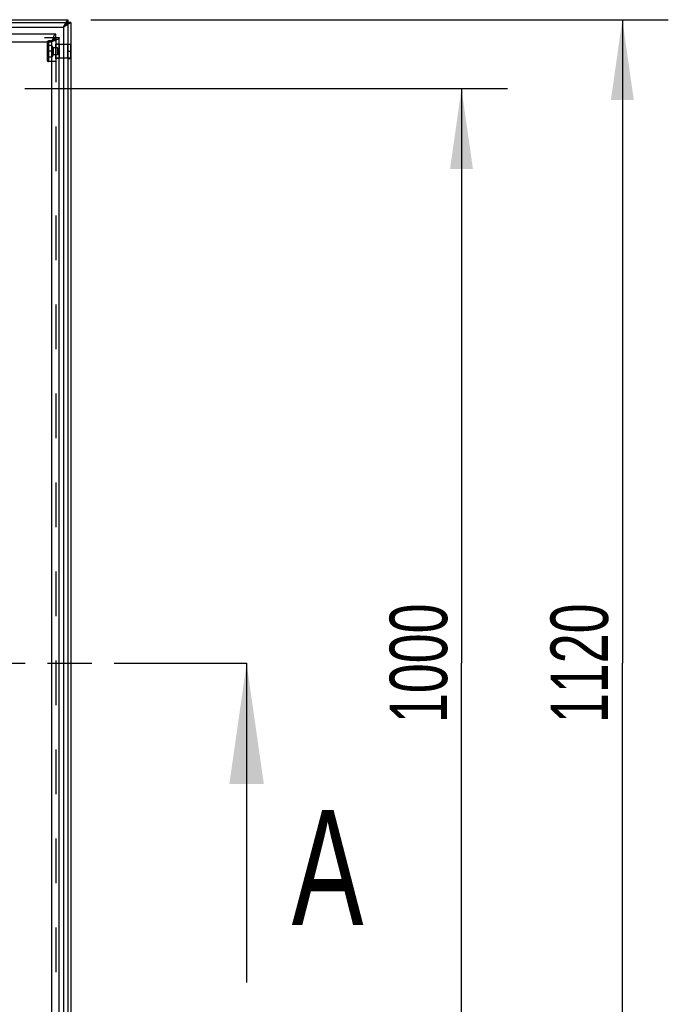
# Model space of a CAD drawing. Header units: millimetres. Extents: x 0 to 4200, y 0 to 5940.
# Tile 7 of 9: x 1933 to 2498, y 3344 to 4200. Entities that reach past the tile are written whole.
import ezdxf

# ---------------------------------------------------------------- set-up
doc = ezdxf.new("R2010")
doc.units = ezdxf.units.MM
doc.header["$LTSCALE"] = 387.2
doc.linetypes.add('HIDDEN', pattern=[0.2, 0.1, -0.1])
doc.linetypes.add('PHANTOM', pattern=[0.8, 0.45, -0.05, 0.1, -0.05, 0.1, -0.05])
doc.layers.get('0').update_dxf_attribs({"linetype": 'CONTINUOUS'})
for name, color, linetype in [('_2D-BEM', 7, 'CONTINUOUS'), ('DEFAULT_2', 8, 'HIDDEN'), ('HATCHING_BL0', 7, 'CONTINUOUS')]:
    doc.layers.add(name, color=color, linetype=linetype)
doc.styles.get("Standard").update_dxf_attribs({"font": 'txt', "width": 0.7})
doc.dimstyles.new('DIMSTYLE_1', dxfattribs={"dimtxt": 50, "dimasz": 70, "dimexe": 2, "dimexo": 1, "dimtad": 1, "dimdec": 1, "dimtxsty": 'Standard', "dimblk": '_FILLED', "dimblk1": '_FILLED', "dimblk2": '_FILLED', "dimcen": 0.09, "dimadec": 1, "dimazin": 2, "dimtp": 0.8, "dimtm": 0.8, "dimtfac": 1, "dimtdec": 1, "dimtofl": 0, "dimtmove": 0, "dimatfit": 3, "dimldrblk": '_FILLED', "dimfxl": 1, "dimtolj": 1, "dimarcsym": 0})
doc.dimstyles.new('DIMSTYLE_4', dxfattribs={"dimtxt": 50, "dimasz": 70, "dimexe": 2, "dimexo": 1, "dimtad": 1, "dimdec": 1, "dimtxsty": 'Standard', "dimblk": '_FILLED', "dimblk1": '_FILLED', "dimblk2": '_FILLED', "dimcen": 0.09, "dimadec": 1, "dimazin": 2, "dimtp": 1.2, "dimtm": 1.2, "dimtfac": 1, "dimtdec": 1, "dimtofl": 0, "dimtmove": 0, "dimatfit": 3, "dimldrblk": '_FILLED', "dimfxl": 1, "dimtolj": 1, "dimarcsym": 0})
doc.dimstyles.get("Standard").update_dxf_attribs({"dimtxt": 50, "dimasz": 70, "dimexe": 2, "dimexo": 1, "dimtad": 1, "dimdec": 1, "dimtxsty": 'Standard', "dimblk": '_FILLED', "dimblk1": '_FILLED', "dimblk2": '_FILLED', "dimcen": 0.09, "dimadec": 1, "dimazin": 2, "dimtol": 1, "dimtp": 0.1, "dimtm": 0.1, "dimtfac": 1, "dimtdec": 1, "dimtofl": 0, "dimtmove": 0, "dimatfit": 3, "dimldrblk": '_FILLED', "dimfxl": 1, "dimtolj": 1, "dimarcsym": 0})

# ---------------------------------------------------------------- blocks, each defined once
blk = doc.blocks.new('_FILLED')
at = {"color": 0, "linetype": 'ByBlock'}
blk.add_solid([(0, 0), (-1, 0.1429), (-1, -0.1429)], dxfattribs=at)
blk = doc.blocks.new('*D8')
at = {"layer": '_2D-BEM', "color": 2, "linetype": 'Continuous', "transparency": 16777216}
for p, q in [((1995.05, 4200.25), (2497.55, 4200.25)), ((2457.55, 4200.25), (2457.55, 3640.25)), ((2457.55, 3080.25), (2457.55, 3640.25)), ((1995.05, 3080.25), (2497.55, 3080.25))]:
    blk.add_line(p, q, dxfattribs=at)
at = {"layer": '_2D-BEM', "color": 2, "linetype": 'Continuous', "transparency": 16777216, "xscale": 70, "yscale": 70, "zscale": 70}
for p, rotation in [((2457.55, 4200.25), 90), ((2457.55, 3080.25), 270)]:
    blk.add_blockref('_FILLED', p, dxfattribs=dict(at, rotation=rotation))
at = {"layer": '_2D-BEM', "color": 2, "linetype": 'Continuous', "transparency": 16777216, "insert": (2395.05, 3640.25), "char_height": 50, "width": 203.5714, "attachment_point": 2, "rotation": 90, "line_spacing_factor": 0.9}
blk.add_mtext('1120', dxfattribs=at)
blk = doc.blocks.new('*D9')
at = {"layer": '_2D-BEM', "color": 2, "linetype": 'Continuous', "transparency": 16777216}
for p, q in [((1937.55, 4140.25), (2357.55, 4140.25)), ((2317.55, 4140.25), (2317.55, 3640.25)), ((2317.55, 3140.25), (2317.55, 3640.25)), ((1937.55, 3140.25), (2357.55, 3140.25))]:
    blk.add_line(p, q, dxfattribs=at)
at = {"layer": '_2D-BEM', "color": 2, "linetype": 'Continuous', "transparency": 16777216, "xscale": 70, "yscale": 70, "zscale": 70}
for p, rotation in [((2317.55, 4140.25), 90), ((2317.55, 3140.25), 270)]:
    blk.add_blockref('_FILLED', p, dxfattribs=dict(at, rotation=rotation))
at = {"layer": '_2D-BEM', "color": 2, "linetype": 'Continuous', "transparency": 16777216, "insert": (2255.05, 3640.25), "char_height": 50, "width": 219.6429, "attachment_point": 2, "rotation": 90, "line_spacing_factor": 0.9}
blk.add_mtext('1000', dxfattribs=at)
blk = doc.blocks.new('XSEC_FILLED')
at = {"color": 0, "linetype": 'ByBlock'}
blk.add_solid([(0, 0), (-1, 0.1429), (-1, -0.1429)], dxfattribs=at)
blk = doc.blocks.new('HATCHING_BL0', base_point=(1432.44, 3501.44))
at = {"layer": 'HATCHING_BL0', "color": 7, "linetype": 'PHANTOM'}
for p, q in [((734.35, 3640.25), (834.35, 3640.25)), ((834.35, 3640.25), (2030.54, 3640.25)), ((2030.54, 3640.25), (2130.54, 3640.25))]:
    blk.add_line(p, q, dxfattribs=at)
at = {"layer": 'HATCHING_BL0', "color": 7, "linetype": 'Continuous', "char_height": 100, "width": 128.5714, "attachment_point": 1, "line_spacing_factor": 0.9}
for insert in [(609.35, 3547.63), (2169.82, 3512.63)]:
    blk.add_mtext('A', dxfattribs=dict(at, insert=insert))
at = {"layer": 'HATCHING_BL0', "color": 7, "linetype": 'Continuous'}
for points in [[(734.35, 3640.25), (734.35, 3397.63)], [(2130.54, 3640.25), (2130.54, 3362.63)]]:
    blk.add_leader(points, dimstyle='Standard', override={"dimasz": 105, "dimtad": 0, "dimldrblk": 'XSEC_FILLED'}, dxfattribs=at)

msp = doc.modelspace()

# ---------------------------------------------------------------- linework, layer by layer
at = {"color": 7, "linetype": 'Continuous'}
for p, q in [((860.05, 4200.25), (1975.05, 4200.25)), ((1975.05, 4200.25), (1975.05, 4197.75)), ((860.05, 4197.75), (1975.05, 4197.75)), ((1971.52, 4194.22), (1971.11, 4193.81)), ((1971.11, 4193.81), (1971.52, 4194.22)), ((1971.96, 4194.67), (1971.52, 4194.22)), ((1971.52, 4194.22), (1971.96, 4194.67)), ((1972.31, 4195.02), (1971.96, 4194.67)), ((1971.96, 4194.67), (1972.31, 4195.02)), ((1972.77, 4195.48), (1972.31, 4195.02)), ((1972.31, 4195.02), (1972.77, 4195.48)), ((1973.69, 4196.4), (1973.46, 4196.16)), ((1973.46, 4196.16), (1973.69, 4196.4)), ((1973.78, 4196.48), (1973.69, 4196.4)), ((1973.69, 4196.4), (1973.78, 4196.48)), ((1974.02, 4196.73), (1973.78, 4196.48)), ((1973.78, 4196.48), (1974.02, 4196.73)), ((1974.37, 4197.08), (1974.02, 4196.73)), ((1974.02, 4196.73), (1974.37, 4197.08)), ((1974.54, 4197.24), (1974.37, 4197.08)), ((1974.37, 4197.08), (1974.54, 4197.24)), ((1975.05, 4197.75), (1974.54, 4197.24)), ((1974.54, 4197.24), (1975.05, 4197.75)), ((1975.05, 4197.75), (1975.05, 3082.75)), ((1977.55, 4197.75), (1975.05, 4197.75)), ((1977.55, 4197.75), (1977.55, 3082.75)), ((1964.55, 4187.75), (870.55, 4187.75)), ((1961.94, 4181.75), (1961.29, 4181.75)), ((1964.55, 4184.75), (1964.55, 4187.75)), ((1964.55, 4184.75), (1967.55, 4184.75)), ((1967.55, 3090.75), (1967.55, 4184.75)), ((1975.05, 4178.75), (1967.55, 4178.75)), ((1975.05, 4166.75), (1967.55, 4166.75))]:
    msp.add_line(p, q, dxfattribs=at)
at = {"color": 9, "linetype": 'Continuous'}
for p, q in [((863.99, 4193.81), (1971.11, 4193.81)), ((1971.11, 4193.81), (1971.11, 4178.75)), ((874.28, 4181.02), (1960.82, 4181.02)), ((1960.82, 4181.02), (1960.82, 3094.48)), ((1971.11, 4166.75), (1971.11, 3086.69))]:
    msp.add_line(p, q, dxfattribs=at)
at = {"color": 7, "linetype": 'Continuous'}
for points in [[(1975.05, 4197.75), (1975.04, 4197.74), (1975.02, 4197.72), (1974.98, 4197.68), (1974.92, 4197.62), (1974.85, 4197.55), (1974.75, 4197.46), (1974.64, 4197.35), (1974.54, 4197.24)], [(1974.54, 4197.24), (1974.64, 4197.35), (1974.75, 4197.46), (1974.85, 4197.55), (1974.92, 4197.62), (1974.98, 4197.68), (1975.02, 4197.72), (1975.04, 4197.74), (1975.05, 4197.75)]]:
    msp.add_lwpolyline(points, dxfattribs=at)
for points, knots in [([(1973.46, 4196.16), (1973.4, 4196.11), (1973.17, 4195.88), (1972.95, 4195.65), (1972.77, 4195.48)], [0, 0, 0, 0, 0.243157, 1, 1, 1, 1]), ([(1972.77, 4195.48), (1972.83, 4195.53), (1973.06, 4195.76), (1973.29, 4195.99), (1973.46, 4196.16)], [0, 0, 0, 0, 0.256243, 1, 1, 1, 1]), ([(1964.55, 4187.75), (1964.39, 4187.75), (1964.02, 4187.64), (1963.56, 4187.21), (1963.1, 4186.58), (1962.65, 4185.74), (1962.19, 4184.72), (1961.57, 4183.14), (1961.12, 4181.88), (1960.82, 4181.02)], [0, 0, 0, 0, 0.060957, 0.137, 0.234853, 0.355562, 0.496894, 0.65487, 1, 1, 1, 1]), ([(1964.55, 4184.75), (1964.22, 4184.75), (1963.71, 4184.57), (1963.12, 4184.12), (1962.47, 4183.46), (1961.7, 4182.41), (1961.13, 4181.5), (1960.82, 4181.02)], [0, 0, 0, 0, 0.179057, 0.285453, 0.406237, 0.686879, 1, 1, 1, 1]), ([(1964.55, 4184.75), (1964.55, 4184.43), (1964.36, 4183.91), (1963.91, 4183.33), (1963.26, 4182.68), (1962.21, 4181.91), (1961.3, 4181.33), (1960.82, 4181.02)], [0, 0, 0, 0, 0.179057, 0.285453, 0.406237, 0.686879, 1, 1, 1, 1]), ([(1967.55, 4184.75), (1967.55, 4184.59), (1967.43, 4184.23), (1967.01, 4183.76), (1966.37, 4183.31), (1965.53, 4182.85), (1964.52, 4182.4), (1962.94, 4181.77), (1961.68, 4181.33), (1960.82, 4181.02)], [0, 0, 0, 0, 0.060957, 0.137, 0.234853, 0.355562, 0.496894, 0.65487, 1, 1, 1, 1])]:
    msp.add_open_spline(points, degree=3, knots=knots, dxfattribs=at)
at = {"layer": 'DEFAULT_2', "color": 8, "linetype": 'HIDDEN'}
for p, q in [((860.05, 4200.25), (1975.05, 4200.25)), ((1971.11, 4193.81), (1975.05, 4200.25)), ((1975.05, 4200.25), (1975.05, 4197.75)), ((860.05, 4197.75), (1975.05, 4197.75)), ((863.99, 4193.81), (1971.11, 4193.81)), ((1977.55, 4197.75), (1971.11, 4193.81)), ((1971.11, 4193.81), (1971.11, 3086.69)), ((1975.05, 4197.75), (1975.05, 4179)), ((1977.55, 4197.75), (1975.05, 4197.75)), ((1977.55, 4197.75), (1977.55, 4179)), ((870.55, 4184.75), (1964.55, 4184.75)), ((874.28, 4181.02), (1960.82, 4181.02)), ((1958.25, 4181.75), (1958.25, 4163.75)), ((1961.29, 4181.75), (1958.25, 4181.75)), ((1958.25, 4181.75), (1958.25, 4163.75)), ((1960.82, 4181.02), (1960.82, 3094.48)), ((1964.55, 4181.75), (1961.94, 4181.75)), ((1964.55, 4184.75), (1964.55, 3090.75)), ((1964.55, 4181.75), (1964.55, 4163.75)), ((1957.05, 4180.55), (1957.05, 4164.95)), ((1957.05, 4180.55), (1957.05, 4177.75)), ((1961.05, 4177.75), (1957.05, 4177.75)), ((1957.05, 4177.75), (1957.05, 4172.75)), ((1957.05, 4177.75), (1957.05, 4172.75)), ((1961.05, 4172.75), (1957.05, 4172.75)), ((1957.05, 4172.75), (1957.05, 4167.75)), ((1957.05, 4172.75), (1957.05, 4167.75)), ((1961.05, 4172.75), (1957.05, 4172.75)), ((1961.05, 4175.25), (1961.05, 4177.75)), ((1962.2, 4175.75), (1961.05, 4177.75)), ((1961.05, 4177.75), (1961.05, 4175.25)), ((1961.05, 4172.75), (1961.05, 4175.25)), ((1961.05, 4175.25), (1961.05, 4170.25)), ((1961.05, 4170.25), (1961.05, 4172.75)), ((1966.05, 4175.75), (1962.2, 4175.75)), ((1962.2, 4175.75), (1962.2, 4169.75)), ((1962.2, 4175.75), (1962.2, 4169.75)), ((1964.55, 4166.5), (1964.55, 4179)), ((1967.55, 4179), (1964.55, 4179)), ((1964.55, 4178.75), (1964.55, 4166.75)), ((1967.55, 4178.75), (1964.55, 4178.75)), ((1967.78, 4172.75), (1966.05, 4175.75)), ((1966.05, 4175.75), (1966.05, 4169.75)), ((1966.05, 4175.75), (1966.05, 4169.75)), ((1967.78, 4172.75), (1966.05, 4169.75)), ((1967.55, 4179), (1967.55, 4178.75)), ((1967.55, 4178.75), (1967.55, 4166.75)), ((1971.11, 4178.75), (1971.11, 4166.75)), ((1975.05, 4179), (1977.55, 4179)), ((1975.05, 4179), (1975.05, 4178.75)), ((1975.05, 4178.75), (1975.05, 4179)), ((1975.05, 4178.75), (1975.05, 4172.75)), ((1975.05, 4172.75), (1975.05, 4178.75)), ((1977.55, 4178.75), (1975.05, 4178.75)), ((1975.05, 4172.75), (1977.55, 4172.75)), ((1975.05, 4172.75), (1975.05, 4166.75)), ((1975.05, 4166.75), (1975.05, 4172.75)), ((1975.05, 4172.75), (1977.55, 4172.75)), ((1977.55, 4179), (1977.55, 4178.75)), ((1977.55, 4178.75), (1977.55, 4179)), ((1977.55, 4178.75), (1977.55, 4172.75)), ((1977.55, 4178.72), (1977.55, 4178.75)), ((1977.55, 4172.75), (1977.55, 4178.75)), ((1977.55, 4172.75), (1977.55, 4178.72)), ((1977.55, 4172.75), (1977.55, 4166.75)), ((1977.55, 4166.78), (1977.55, 4172.75)), ((1977.55, 4166.75), (1977.55, 4172.75)), ((1961.05, 4167.75), (1957.05, 4167.75)), ((1957.05, 4167.75), (1957.05, 4164.95)), ((1964.55, 4163.75), (1958.25, 4163.75)), ((1961.05, 4167.75), (1961.05, 4170.25)), ((1961.05, 4170.25), (1961.05, 4167.75)), ((1962.2, 4169.75), (1961.05, 4167.75)), ((1966.05, 4169.75), (1962.2, 4169.75)), ((1967.55, 4166.75), (1964.55, 4166.75)), ((1967.55, 4166.5), (1964.55, 4166.5)), ((1967.55, 4166.75), (1967.55, 4166.5)), ((1975.05, 4166.75), (1975.05, 4166.5)), ((1975.05, 4166.5), (1975.05, 4166.75)), ((1977.55, 4166.75), (1975.05, 4166.75)), ((1975.05, 4166.5), (1977.55, 4166.5)), ((1975.05, 4166.5), (1975.05, 3114)), ((1977.55, 4166.75), (1977.55, 4166.78)), ((1977.55, 4166.75), (1977.55, 4166.5)), ((1977.55, 4166.5), (1977.55, 4166.75)), ((1977.55, 4166.5), (1977.55, 3114))]:
    msp.add_line(p, q, dxfattribs=at)
for points in [[(1971.11, 4193.81), (1971.42, 4194.32), (1971.72, 4194.82), (1972.03, 4195.31), (1972.32, 4195.79), (1972.61, 4196.26), (1972.88, 4196.71), (1973.14, 4197.13), (1973.39, 4197.54), (1973.62, 4197.91), (1973.83, 4198.26), (1974.03, 4198.58), (1974.21, 4198.88), (1974.37, 4199.14), (1974.51, 4199.38), (1974.64, 4199.58), (1974.75, 4199.76), (1974.84, 4199.91), (1974.92, 4200.04), (1974.97, 4200.13), (1975.02, 4200.2), (1975.04, 4200.24), (1975.05, 4200.25)], [(1977.55, 4197.75), (1977.53, 4197.74), (1977.49, 4197.72), (1977.43, 4197.68), (1977.33, 4197.62), (1977.21, 4197.54), (1977.06, 4197.45), (1976.88, 4197.34), (1976.67, 4197.22), (1976.44, 4197.07), (1976.17, 4196.91), (1975.88, 4196.73), (1975.56, 4196.53), (1975.21, 4196.32), (1974.83, 4196.09), (1974.43, 4195.84), (1974, 4195.58), (1973.56, 4195.31), (1973.09, 4195.02), (1972.61, 4194.73), (1972.11, 4194.43), (1971.61, 4194.12), (1971.11, 4193.81)]]:
    msp.add_lwpolyline(points, dxfattribs=at)
for centre, start, end in [((1958.25, 4180.55), 90, 180), ((1958.25, 4164.95), 180, 270)]:
    msp.add_arc(centre, 1.2, start, end, dxfattribs=at)

# ---------------------------------------------------------------- block references
at = {"layer": 'HATCHING_BL0'}
msp.add_blockref('HATCHING_BL0', (1432.44, 3501.44), dxfattribs=at)

# ---------------------------------------------------------------- dimensions: what is measured, and where the dimension line sits
at = {"layer": '_2D-BEM', "color": 2, "linetype": 'Continuous'}
for base, p1, p2, angle, dimstyle, picture, middle in [((2457.55, 4200.25), (1994.05, 3080.25), (1994.05, 4200.25), 90, 'DIMSTYLE_4', '*D8', (2457.55, 3633.11)), ((2317.55, 3140.25), (1936.55, 4140.25), (1936.55, 3140.25), 270, 'DIMSTYLE_1', '*D9', (2317.55, 3633.11))]:
    dim = msp.add_linear_dim(base=base, p1=p1, p2=p2, angle=angle, dimstyle=dimstyle, dxfattribs=at)
    dim.commit()
    dim.dimension.update_dxf_attribs({"geometry": picture, "text_midpoint": middle, "dimtype": 160})

doc.saveas('drawing.dxf')
